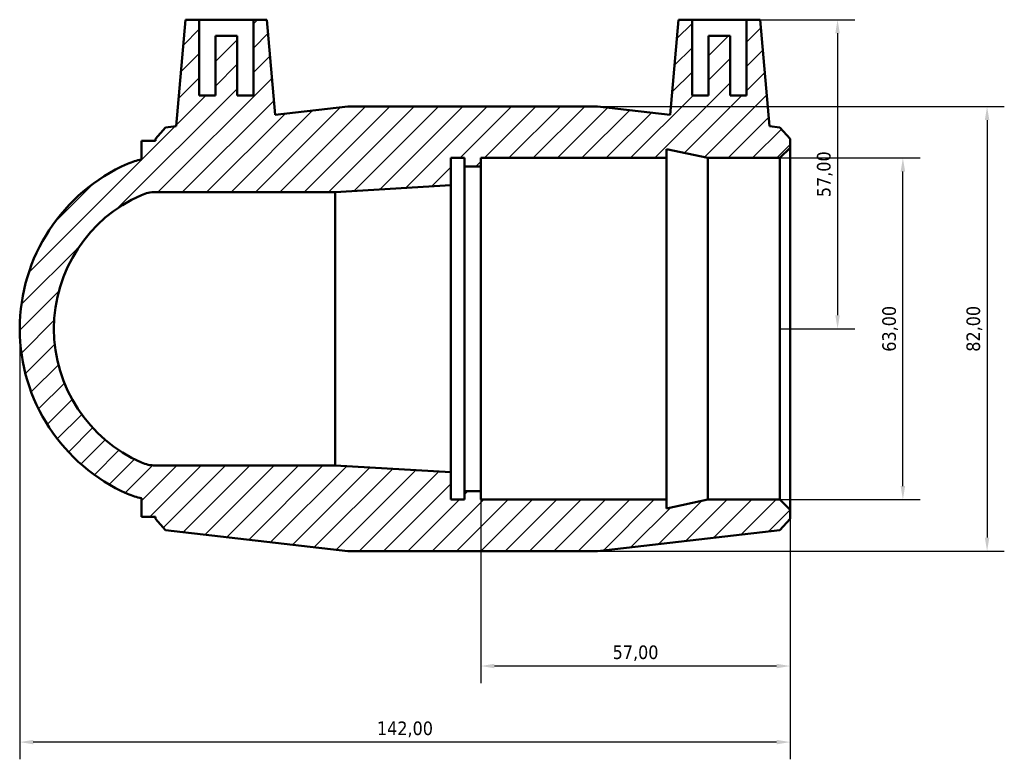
# Model space of a CAD drawing. Header units: millimetres. Extents: x -73 to 1237, y -125 to 1632.
# Tile 5 of 6: x 436 to 617, y 1340 to 1476. Entities that reach past the tile are written whole.
import ezdxf

# ---------------------------------------------------------------- set-up
doc = ezdxf.new("R2010")
doc.units = ezdxf.units.MM
for name, color, linetype, lineweight in [('Dimension (ISO)', 7, 'Continuous', 25), ('Hatch (ISO)', 7, 'Continuous', 18), ('Visible (ISO)', 7, 'Continuous', 50)]:
    doc.layers.add(name, color=color, linetype=linetype, lineweight=lineweight)
doc.styles.add('Note Text (ISO)', font='tahoma.ttf')
doc.dimstyles.new('Default (ISO)', dxfattribs={"dimtxt": 2.5, "dimasz": 2.5, "dimexe": 3.174999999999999, "dimexo": 0, "dimgap": 0.762, "dimtad": 1, "dimrnd": 1e-08, "dimzin": 0, "dimtxsty": 'Note Text (ISO)', "dimcen": 0.09, "dimdle": 10, "dimclrd": 256, "dimclre": 256, "dimclrt": 232, "dimazin": 0, "dimtfac": 1.402080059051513, "dimtmove": 0, "dimatfit": 3, "dimfxl": 1, "dimtolj": 1, "dimtzin": 0, "dimlwd": -1, "dimlwe": -1, "dimarcsym": 0})

# ---------------------------------------------------------------- blocks, each defined once
blk = doc.blocks.new('*D12')
at = {"layer": 'Defpoints', "color": 0, "transparency": 16777216}
for p in [(520.531218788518, 1419.139649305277), (577.5312187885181, 1419.139649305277), (520.531218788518, 1356.958283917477)]:
    blk.add_point(p, dxfattribs=at)
at = {"layer": 'Dimension (ISO)', "transparency": 16777216}
for p, q in [((520.531218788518, 1419.139649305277), (520.531218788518, 1353.783283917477)), ((577.5312187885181, 1419.139649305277), (577.5312187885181, 1353.783283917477)), ((575.0312187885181, 1356.958283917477), (523.0312187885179, 1356.958283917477))]:
    blk.add_line(p, q, dxfattribs=at)
for points in [[(523.0312187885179, 1357.374950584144), (523.0312187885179, 1356.541617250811), (520.531218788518, 1356.958283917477)], [(575.0312187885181, 1357.374950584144), (575.0312187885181, 1356.541617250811), (577.5312187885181, 1356.958283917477)]]:
    blk.add_solid(points, dxfattribs=at)
at = {"layer": 'Dimension (ISO)', "color": 232, "true_color": 0xca0064, "transparency": 16777216, "insert": (549.0312187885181, 1359.306079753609), "char_height": 2.5, "attachment_point": 5, "style": 'Note Text (ISO)'}
blk.add_mtext('\\A1;57,00', dxfattribs=at)
blk = doc.blocks.new('*D13')
at = {"layer": 'Defpoints', "color": 0, "transparency": 16777216}
for p in [(435.531218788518, 1419.139649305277), (577.5312187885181, 1419.139649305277), (435.531218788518, 1342.933922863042)]:
    blk.add_point(p, dxfattribs=at)
at = {"layer": 'Dimension (ISO)', "transparency": 16777216}
for p, q in [((435.531218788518, 1419.139649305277), (435.531218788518, 1339.758922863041)), ((577.5312187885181, 1419.139649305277), (577.5312187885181, 1339.758922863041)), ((575.0312187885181, 1342.933922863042), (438.031218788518, 1342.933922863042))]:
    blk.add_line(p, q, dxfattribs=at)
for points in [[(438.031218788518, 1343.350589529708), (438.031218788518, 1342.517256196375), (435.531218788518, 1342.933922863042)], [(575.0312187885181, 1343.350589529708), (575.0312187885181, 1342.517256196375), (577.5312187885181, 1342.933922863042)]]:
    blk.add_solid(points, dxfattribs=at)
at = {"layer": 'Dimension (ISO)', "color": 232, "true_color": 0xca0064, "transparency": 16777216, "insert": (506.5312187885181, 1345.282558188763), "char_height": 2.5, "attachment_point": 5, "style": 'Note Text (ISO)'}
blk.add_mtext('\\A1;142,00', dxfattribs=at)
blk = doc.blocks.new('*D14')
at = {"layer": 'Defpoints', "color": 0, "transparency": 16777216}
for p in [(564.471218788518, 1476.139649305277), (575.641218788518, 1419.139649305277), (586.2663315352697, 1419.139649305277)]:
    blk.add_point(p, dxfattribs=at)
at = {"layer": 'Dimension (ISO)', "transparency": 16777216}
for p, q in [((564.471218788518, 1476.139649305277), (589.4413315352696, 1476.139649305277)), ((586.2663315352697, 1473.639649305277), (586.2663315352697, 1421.639649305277)), ((575.641218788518, 1419.139649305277), (589.4413315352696, 1419.139649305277))]:
    blk.add_line(p, q, dxfattribs=at)
for points in [[(585.849664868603, 1473.639649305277), (586.6829982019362, 1473.639649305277), (586.2663315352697, 1476.139649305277)], [(585.849664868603, 1421.639649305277), (586.6829982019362, 1421.639649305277), (586.2663315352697, 1419.139649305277)]]:
    blk.add_solid(points, dxfattribs=at)
at = {"layer": 'Dimension (ISO)', "color": 232, "true_color": 0xca0064, "transparency": 16777216, "insert": (583.9185356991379, 1447.639649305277), "char_height": 2.5, "attachment_point": 5, "rotation": 90, "style": 'Note Text (ISO)'}
blk.add_mtext('\\A1;57,00', dxfattribs=at)
blk = doc.blocks.new('*D15')
at = {"layer": 'Defpoints', "color": 0, "transparency": 16777216}
for p in [(575.641218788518, 1450.639649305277), (598.3074905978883, 1450.639649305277), (575.641218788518, 1387.639649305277)]:
    blk.add_point(p, dxfattribs=at)
at = {"layer": 'Dimension (ISO)', "transparency": 16777216}
for p, q in [((575.641218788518, 1450.639649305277), (601.4824905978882, 1450.639649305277)), ((598.3074905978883, 1390.139649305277), (598.3074905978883, 1448.139649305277)), ((575.641218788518, 1387.639649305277), (601.4824905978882, 1387.639649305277))]:
    blk.add_line(p, q, dxfattribs=at)
for points in [[(597.8908239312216, 1448.139649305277), (598.724157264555, 1448.139649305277), (598.3074905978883, 1450.639649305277)], [(597.8908239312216, 1390.139649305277), (598.724157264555, 1390.139649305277), (598.3074905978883, 1387.639649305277)]]:
    blk.add_solid(points, dxfattribs=at)
at = {"layer": 'Dimension (ISO)', "color": 232, "true_color": 0xca0064, "transparency": 16777216, "insert": (595.9588552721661, 1419.139649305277), "char_height": 2.5, "attachment_point": 5, "rotation": 90, "style": 'Note Text (ISO)'}
blk.add_mtext('\\A1;63,00', dxfattribs=at)
blk = doc.blocks.new('*D16')
at = {"layer": 'Defpoints', "color": 0, "transparency": 16777216}
for p in [(519.0312187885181, 1460.139649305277), (519.0312187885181, 1378.139649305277), (613.8234350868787, 1378.139649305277)]:
    blk.add_point(p, dxfattribs=at)
at = {"layer": 'Dimension (ISO)', "transparency": 16777216}
for p, q in [((519.0312187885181, 1460.139649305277), (616.9984350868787, 1460.139649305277)), ((613.8234350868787, 1457.639649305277), (613.8234350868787, 1380.639649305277)), ((519.0312187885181, 1378.139649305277), (616.9984350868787, 1378.139649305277))]:
    blk.add_line(p, q, dxfattribs=at)
for points in [[(613.4067684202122, 1457.639649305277), (614.2401017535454, 1457.639649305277), (613.8234350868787, 1460.139649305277)], [(613.4067684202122, 1380.639649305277), (614.2401017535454, 1380.639649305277), (613.8234350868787, 1378.139649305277)]]:
    blk.add_solid(points, dxfattribs=at)
at = {"layer": 'Dimension (ISO)', "color": 232, "true_color": 0xca0064, "transparency": 16777216, "insert": (611.4722812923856, 1419.139649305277), "char_height": 2.5, "attachment_point": 5, "rotation": 90, "style": 'Note Text (ISO)'}
blk.add_mtext('\\A1;82,00', dxfattribs=at)

msp = doc.modelspace()

# ---------------------------------------------------------------- hatches: boundary and pattern name
at = {"layer": 'Hatch (ISO)'}
h = msp.add_hatch(dxfattribs=at)
h.set_pattern_fill('ANSI31', color=256, scale=25.4, style=0)
h.set_pattern_definition([(45, (0, 0), (-2.245064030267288, 2.245064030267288), [])])
edge = h.paths.add_edge_path()
edge.add_ellipse((468.753789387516, 1419.139649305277), major_axis=(-13.33457059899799, 30.42907202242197), ratio=1, start_angle=0, end_angle=132.6721931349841)
edge.add_ellipse((460.5312187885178, 1400.376001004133), major_axis=(-5.111999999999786, -11.66542372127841), ratio=1, start_angle=0, end_angle=12.08686046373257)
edge.add_line((457.975218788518, 1387.898760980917), (457.975218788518, 1384.489649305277))
edge.add_line((457.975218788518, 1384.489649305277), (460.5312187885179, 1384.489649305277))
edge.add_line((460.531218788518, 1384.489649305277), (460.531218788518, 1384.129649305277))
edge.add_line((460.531218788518, 1384.129649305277), (462.4087385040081, 1382.022809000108))
edge.add_line((462.4087385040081, 1382.022809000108), (496.0312187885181, 1378.139649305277))
edge.add_line((496.0312187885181, 1378.139649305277), (542.0312187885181, 1378.139649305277))
edge.add_line((542.031218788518, 1378.139649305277), (575.653699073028, 1382.022809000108))
edge.add_line((575.653699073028, 1382.022809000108), (577.5312187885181, 1384.129649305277))
edge.add_line((577.5312187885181, 1384.129649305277), (577.5312187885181, 1385.749649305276))
edge.add_line((577.5312187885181, 1385.749649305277), (575.6412187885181, 1387.639649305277))
edge.add_line((575.641218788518, 1387.639649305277), (562.3312187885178, 1387.639649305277))
edge.add_line((562.331218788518, 1387.639649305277), (554.731218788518, 1386.024219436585))
edge.add_line((554.731218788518, 1386.024219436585), (554.731218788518, 1387.639649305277))
edge.add_line((554.731218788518, 1387.639649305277), (520.531218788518, 1387.639649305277))
edge.add_line((520.531218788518, 1387.639649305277), (520.531218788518, 1389.214649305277))
edge.add_line((520.531218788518, 1389.214649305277), (517.531218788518, 1389.214649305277))
edge.add_line((517.5312187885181, 1389.214649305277), (517.5312187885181, 1387.639649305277))
edge.add_line((517.5312187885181, 1387.639649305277), (514.975218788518, 1387.639649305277))
edge.add_line((514.975218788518, 1387.639649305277), (514.975218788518, 1392.679649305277))
edge.add_line((514.975218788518, 1392.679649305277), (493.675218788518, 1393.939649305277))
edge.add_line((493.675218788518, 1393.939649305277), (460.5312188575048, 1393.939649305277))
edge.add_ellipse((460.531218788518, 1400.376001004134), major_axis=(6.89867807e-08, -6.43635169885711), ratio=1, start_angle=336.3360959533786, end_angle=360, ccw=False)
edge.add_ellipse((468.753789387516, 1419.139649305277), major_axis=(-10.80593439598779, -24.65880348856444), ratio=1, start_angle=227.3278068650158, end_angle=360, ccw=False)
edge.add_ellipse((460.531218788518, 1437.90329760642), major_axis=(-2.58336379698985, 5.895155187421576), ratio=1, start_angle=336.3360959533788, end_angle=360, ccw=False)
edge.add_line((460.5312188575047, 1444.339649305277), (493.675218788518, 1444.339649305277))
edge.add_line((493.675218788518, 1444.339649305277), (514.9752187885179, 1445.599649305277))
edge.add_line((514.975218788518, 1445.599649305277), (514.975218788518, 1450.639649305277))
edge.add_line((514.975218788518, 1450.639649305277), (517.5312187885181, 1450.639649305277))
edge.add_line((517.531218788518, 1450.639649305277), (517.531218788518, 1449.064649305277))
edge.add_line((517.531218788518, 1449.064649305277), (520.531218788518, 1449.064649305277))
edge.add_line((520.531218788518, 1449.064649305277), (520.531218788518, 1450.639649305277))
edge.add_line((520.531218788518, 1450.639649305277), (554.7312187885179, 1450.639649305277))
edge.add_line((554.731218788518, 1450.639649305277), (554.731218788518, 1452.255079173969))
edge.add_line((554.731218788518, 1452.255079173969), (562.331218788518, 1450.639649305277))
edge.add_line((562.331218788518, 1450.639649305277), (575.6412187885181, 1450.639649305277))
edge.add_line((575.641218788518, 1450.639649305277), (577.5312187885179, 1452.529649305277))
edge.add_line((577.5312187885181, 1452.529649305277), (577.5312187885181, 1454.149649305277))
edge.add_line((577.5312187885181, 1454.149649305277), (575.653699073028, 1456.256489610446))
edge.add_line((575.653699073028, 1456.256489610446), (573.6909374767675, 1456.483174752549))
edge.add_line((573.6909374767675, 1456.483174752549), (571.971218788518, 1476.139649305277))
edge.add_line((571.971218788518, 1476.139649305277), (569.471218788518, 1476.139649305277))
edge.add_line((569.471218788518, 1476.139649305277), (569.471218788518, 1462.139649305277))
edge.add_line((569.471218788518, 1462.139649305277), (566.471218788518, 1462.139649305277))
edge.add_line((566.471218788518, 1462.139649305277), (566.471218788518, 1473.139649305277))
edge.add_line((566.471218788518, 1473.139649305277), (562.471218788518, 1473.139649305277))
edge.add_line((562.471218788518, 1473.139649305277), (562.471218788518, 1462.139649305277))
edge.add_line((562.471218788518, 1462.139649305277), (559.471218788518, 1462.139649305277))
edge.add_line((559.471218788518, 1462.139649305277), (559.471218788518, 1476.139649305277))
edge.add_line((559.471218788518, 1476.139649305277), (556.971218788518, 1476.139649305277))
edge.add_line((556.971218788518, 1476.139649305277), (555.4359543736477, 1458.591496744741))
edge.add_line((555.4359543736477, 1458.591496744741), (542.0312187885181, 1460.139649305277))
edge.add_line((542.031218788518, 1460.139649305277), (496.031218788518, 1460.139649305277))
edge.add_line((496.031218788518, 1460.139649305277), (482.6264832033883, 1458.59149674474))
edge.add_line((482.6264832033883, 1458.591496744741), (481.091218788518, 1476.139649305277))
edge.add_line((481.091218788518, 1476.139649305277), (478.591218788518, 1476.139649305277))
edge.add_line((478.591218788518, 1476.139649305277), (478.591218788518, 1462.139649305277))
edge.add_line((478.591218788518, 1462.139649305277), (475.5912187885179, 1462.139649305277))
edge.add_line((475.591218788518, 1462.139649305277), (475.591218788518, 1473.139649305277))
edge.add_line((475.591218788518, 1473.139649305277), (471.591218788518, 1473.139649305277))
edge.add_line((471.591218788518, 1473.139649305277), (471.591218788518, 1462.139649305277))
edge.add_line((471.591218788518, 1462.139649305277), (468.591218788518, 1462.139649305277))
edge.add_line((468.591218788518, 1462.139649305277), (468.591218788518, 1476.139649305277))
edge.add_line((468.591218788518, 1476.139649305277), (466.091218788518, 1476.139649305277))
edge.add_line((466.091218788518, 1476.139649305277), (464.3715001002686, 1456.483174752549))
edge.add_line((464.3715001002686, 1456.483174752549), (462.4087385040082, 1456.256489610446))
edge.add_line((462.4087385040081, 1456.256489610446), (460.531218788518, 1454.149649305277))
edge.add_line((460.531218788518, 1454.149649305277), (460.531218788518, 1453.789649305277))
edge.add_line((460.531218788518, 1453.789649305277), (457.9752187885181, 1453.789649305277))
edge.add_line((457.975218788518, 1453.789649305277), (457.975218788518, 1450.380537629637))
edge.add_ellipse((460.5312187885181, 1437.903297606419), major_axis=(-2.556000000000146, 12.47724002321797), ratio=1, start_angle=0, end_angle=12.08686046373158)

# ---------------------------------------------------------------- linework, layer by layer
at = {"layer": 'Visible (ISO)'}
for p, q in [((466.091218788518, 1476.139649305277), (464.3715001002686, 1456.483174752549)), ((468.591218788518, 1476.139649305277), (466.091218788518, 1476.139649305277)), ((468.591218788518, 1462.139649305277), (468.591218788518, 1476.139649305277)), ((468.591218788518, 1476.139649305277), (478.591218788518, 1476.139649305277)), ((481.091218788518, 1476.139649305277), (478.591218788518, 1476.139649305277)), ((478.591218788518, 1476.139649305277), (478.591218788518, 1462.139649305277)), ((482.6264832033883, 1458.591496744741), (481.091218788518, 1476.139649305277)), ((556.971218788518, 1476.139649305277), (555.4359543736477, 1458.591496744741)), ((559.471218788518, 1476.139649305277), (556.971218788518, 1476.139649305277)), ((559.471218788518, 1462.139649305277), (559.471218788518, 1476.139649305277)), ((559.471218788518, 1476.139649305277), (569.471218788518, 1476.139649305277)), ((571.971218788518, 1476.139649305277), (569.471218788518, 1476.139649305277)), ((569.471218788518, 1476.139649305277), (569.471218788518, 1462.139649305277)), ((573.6909374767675, 1456.483174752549), (571.971218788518, 1476.139649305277)), ((475.591218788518, 1473.139649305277), (471.591218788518, 1473.139649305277)), ((471.591218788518, 1473.139649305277), (471.591218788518, 1462.139649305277)), ((475.591218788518, 1462.139649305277), (475.591218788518, 1473.139649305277)), ((566.471218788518, 1473.139649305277), (562.471218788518, 1473.139649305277)), ((562.471218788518, 1473.139649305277), (562.471218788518, 1462.139649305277)), ((566.471218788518, 1462.139649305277), (566.471218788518, 1473.139649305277)), ((471.591218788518, 1462.139649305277), (468.591218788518, 1462.139649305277)), ((478.591218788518, 1462.139649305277), (475.591218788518, 1462.139649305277)), ((562.471218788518, 1462.139649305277), (559.471218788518, 1462.139649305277)), ((569.471218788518, 1462.139649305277), (566.471218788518, 1462.139649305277)), ((496.0312187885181, 1460.139649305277), (482.6264832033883, 1458.591496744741)), ((542.031218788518, 1460.139649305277), (496.0312187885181, 1460.139649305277)), ((555.4359543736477, 1458.591496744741), (542.031218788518, 1460.139649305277)), ((462.4087385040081, 1456.256489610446), (460.531218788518, 1454.149649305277)), ((464.3715001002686, 1456.483174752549), (462.4087385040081, 1456.256489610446)), ((575.653699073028, 1456.256489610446), (573.6909374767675, 1456.483174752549)), ((577.5312187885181, 1454.149649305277), (575.653699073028, 1456.256489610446)), ((460.531218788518, 1453.789649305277), (457.975218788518, 1453.789649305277)), ((457.975218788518, 1453.789649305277), (457.975218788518, 1450.380537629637)), ((460.531218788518, 1454.149649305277), (460.531218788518, 1453.789649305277)), ((577.5312187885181, 1452.529649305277), (577.5312187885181, 1454.149649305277)), ((554.731218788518, 1450.639649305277), (554.731218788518, 1452.255079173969)), ((554.731218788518, 1452.255079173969), (562.331218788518, 1450.639649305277)), ((575.641218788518, 1450.639649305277), (577.5312187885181, 1452.529649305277)), ((577.5312187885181, 1385.749649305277), (577.5312187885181, 1452.529649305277)), ((514.975218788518, 1445.599649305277), (514.975218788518, 1450.639649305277)), ((514.975218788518, 1450.639649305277), (517.5312187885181, 1450.639649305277)), ((517.5312187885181, 1450.639649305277), (517.5312187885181, 1449.064649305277)), ((520.531218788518, 1449.064649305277), (520.531218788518, 1450.639649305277)), ((520.531218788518, 1450.639649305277), (554.731218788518, 1450.639649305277)), ((554.731218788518, 1387.639649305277), (554.731218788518, 1450.639649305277)), ((562.331218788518, 1450.639649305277), (575.641218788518, 1450.639649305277)), ((562.331218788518, 1387.639649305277), (562.331218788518, 1450.639649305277)), ((575.641218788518, 1450.639649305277), (575.641218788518, 1387.639649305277)), ((517.5312187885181, 1449.064649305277), (520.531218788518, 1449.064649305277)), ((517.5312187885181, 1389.214649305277), (517.5312187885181, 1449.064649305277)), ((520.531218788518, 1389.214649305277), (520.531218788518, 1449.064649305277)), ((493.675218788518, 1444.339649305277), (514.975218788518, 1445.599649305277)), ((514.975218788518, 1392.679649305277), (514.975218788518, 1445.599649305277)), ((460.5312188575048, 1444.339649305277), (493.675218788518, 1444.339649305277)), ((493.675218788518, 1444.339649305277), (493.675218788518, 1393.939649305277)), ((493.675218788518, 1393.939649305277), (460.5312188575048, 1393.939649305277)), ((514.975218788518, 1392.679649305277), (493.675218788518, 1393.939649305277)), ((514.975218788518, 1387.639649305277), (514.975218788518, 1392.679649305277)), ((520.531218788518, 1389.214649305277), (517.5312187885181, 1389.214649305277)), ((517.5312187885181, 1389.214649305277), (517.5312187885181, 1387.639649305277)), ((520.531218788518, 1387.639649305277), (520.531218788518, 1389.214649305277)), ((457.975218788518, 1387.898760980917), (457.975218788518, 1384.489649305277)), ((517.5312187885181, 1387.639649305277), (514.975218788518, 1387.639649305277)), ((554.731218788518, 1387.639649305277), (520.531218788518, 1387.639649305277)), ((562.331218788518, 1387.639649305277), (554.731218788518, 1386.024219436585)), ((554.731218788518, 1386.024219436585), (554.731218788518, 1387.639649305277)), ((575.641218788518, 1387.639649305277), (562.331218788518, 1387.639649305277)), ((577.5312187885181, 1385.749649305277), (575.641218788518, 1387.639649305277)), ((577.5312187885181, 1384.129649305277), (577.5312187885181, 1385.749649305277)), ((457.975218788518, 1384.489649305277), (460.531218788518, 1384.489649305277)), ((460.531218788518, 1384.489649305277), (460.531218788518, 1384.129649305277)), ((460.531218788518, 1384.129649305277), (462.4087385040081, 1382.022809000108)), ((575.653699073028, 1382.022809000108), (577.5312187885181, 1384.129649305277)), ((462.4087385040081, 1382.022809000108), (496.0312187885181, 1378.139649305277)), ((542.031218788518, 1378.139649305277), (575.653699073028, 1382.022809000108)), ((496.0312187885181, 1378.139649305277), (542.031218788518, 1378.139649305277))]:
    msp.add_line(p, q, dxfattribs=at)
for centre, radius, start, end in [((460.5312187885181, 1437.903297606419), 12.73635169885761, 101.577042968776, 113.6639034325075), ((468.753789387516, 1419.139649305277), 33.22257059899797, 113.663903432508, 246.3360965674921), ((468.753789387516, 1419.139649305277), 26.92257059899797, 113.6639034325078, 246.3360965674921), ((460.531218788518, 1437.90329760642), 6.436351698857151, 89.99999938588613, 113.6639034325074), ((460.531218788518, 1400.376001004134), 6.43635169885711, 246.3360965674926, 270.0000006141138), ((460.5312187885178, 1400.376001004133), 12.73635169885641, 246.3360965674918, 258.4229570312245)]:
    msp.add_arc(centre, radius, start, end, dxfattribs=at)

# ---------------------------------------------------------------- dimensions: what is measured, and where the dimension line sits
at = {"layer": 'Dimension (ISO)'}
for base, p1, p2, picture, middle in [((586.2663315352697, 1419.139649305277), (564.471218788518, 1476.139649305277), (575.641218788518, 1419.139649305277), '*D14', (583.9185356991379, 1447.639649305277)), ((613.8234350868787, 1378.139649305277), (519.0312187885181, 1460.139649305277), (519.0312187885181, 1378.139649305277), '*D16', (611.4722812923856, 1419.139649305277)), ((598.3074905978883, 1450.639649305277), (575.641218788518, 1387.639649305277), (575.641218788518, 1450.639649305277), '*D15', (595.9588552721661, 1419.139649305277))]:
    dim = msp.add_linear_dim(base=base, p1=p1, p2=p2, angle=90, dimstyle='Default (ISO)', dxfattribs=at)
    dim.commit()
    dim.dimension.update_dxf_attribs({"geometry": picture, "text_midpoint": middle})
for base, p2, picture, middle in [((435.531218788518, 1342.933922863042), (435.531218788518, 1419.139649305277), '*D13', (506.5312187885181, 1345.282558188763)), ((520.531218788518, 1356.958283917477), (520.531218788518, 1419.139649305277), '*D12', (549.0312187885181, 1359.306079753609))]:
    dim = msp.add_linear_dim(base=base, p1=(577.5312187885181, 1419.139649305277), p2=p2, dimstyle='Default (ISO)', dxfattribs=at)
    dim.commit()
    dim.dimension.update_dxf_attribs({"geometry": picture, "text_midpoint": middle})

doc.saveas('drawing.dxf')
